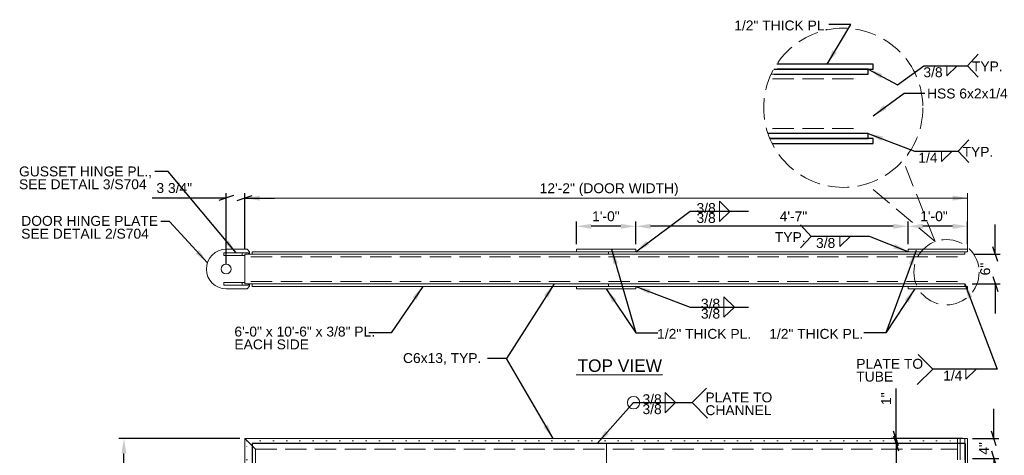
# Model space of a CAD drawing. Header units: inches. Extents: x 537 to 991, y -276 to 16.
# Tile 2 of 4: x 537 to 736, y -72 to 16. Entities that reach past the tile are written whole.
import ezdxf
from ezdxf.enums import TextEntityAlignment as Align

# ---------------------------------------------------------------- set-up
doc = ezdxf.new("R2010")
doc.units = ezdxf.units.IN
doc.header["$LTSCALE"] = 12
doc.header["$MEASUREMENT"] = 0
doc.linetypes.add('DGN Style 1', pattern=[0.215316, 0.000358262, -0.214957])
doc.linetypes.add('DGN Style 3', pattern=[0.501567, 0.358262, -0.143305])
for name, color, linetype, lineweight in [('G-ANNO-DIM', 1, 'Continuous', 0), ('G-ANNO-TEXT', 7, 'Continuous', 0), ('S-WALL-SHEA', 98, 'Continuous', 30)]:
    doc.layers.add(name, color=color, linetype=linetype, lineweight=lineweight)
doc.styles.add("1 1 2 1'-0", font='arial.ttf', dxfattribs={"height": 1})
doc.styles.add("3 4 1'-0", font='arial.ttf', dxfattribs={"height": 2})
doc.dimstyles.new("3 4 1'-0", dxfattribs={"dimtxt": 2, "dimasz": 3, "dimexe": 1, "dimexo": 1, "dimgap": 1, "dimtad": 1, "dimdec": 4, "dimzin": 15, "dimdsep": 46, "dimlunit": 4, "dimtxsty": "3 4 1'-0", "dimblk": '_Oblique_0.3', "dimcen": 0.09, "dimadec": 4, "dimazin": 3, "dimtfac": 1, "dimtdec": 4, "dimtofl": 0, "dimtmove": 0, "dimatfit": 3, "dimfxl": 1, "dimfrac": 2, "dimtzin": 15, "dimarcsym": 0})

# ---------------------------------------------------------------- blocks, each defined once
blk = doc.blocks.new('*D43')
at = {"layer": 'Defpoints', "color": 0, "lineweight": 0, "transparency": 16777216}
for p in [(716.56, -25.57), (716.56, -30.21), (728.56, -30.21)]:
    blk.add_point(p, dxfattribs=at)
at = {"layer": 'G-ANNO-DIM', "color": 0, "lineweight": -2, "transparency": 16777216}
for p, q in [((716.56, -29.21), (716.56, -24.57)), ((725.56, -25.57), (719.56, -25.57)), ((728.56, -29.21), (728.56, -24.57))]:
    blk.add_line(p, q, dxfattribs=at)
at = {"layer": 'G-ANNO-DIM', "color": 0, "lineweight": 0, "transparency": 16777216}
for points in [[(719.56, -25.07), (719.56, -26.07), (716.56, -25.57)], [(725.56, -25.07), (725.56, -26.07), (728.56, -25.57)]]:
    blk.add_solid(points, dxfattribs=at)
at = {"layer": 'G-ANNO-DIM', "color": 0, "transparency": 16777216, "insert": (721.8, -23.55), "char_height": 2, "attachment_point": 5, "style": "3 4 1'-0"}
blk.add_mtext('1\'-0"', dxfattribs=at)
blk = doc.blocks.new('*D47')
at = {"layer": 'Defpoints', "color": 0, "lineweight": 0, "transparency": 16777216}
for p in [(661.56, -25.57), (661.56, -30.21), (716.56, -30.21)]:
    blk.add_point(p, dxfattribs=at)
at = {"layer": 'G-ANNO-DIM', "color": 0, "lineweight": -2, "transparency": 16777216}
for p, q in [((661.56, -29.21), (661.56, -24.57)), ((713.56, -25.57), (664.56, -25.57)), ((716.56, -29.21), (716.56, -24.57))]:
    blk.add_line(p, q, dxfattribs=at)
at = {"layer": 'G-ANNO-DIM', "color": 0, "lineweight": 0, "transparency": 16777216}
for points in [[(664.56, -25.07), (664.56, -26.07), (661.56, -25.57)], [(713.56, -25.07), (713.56, -26.07), (716.56, -25.57)]]:
    blk.add_solid(points, dxfattribs=at)
at = {"layer": 'G-ANNO-DIM', "color": 0, "transparency": 16777216, "insert": (693.41, -23.57), "char_height": 2, "attachment_point": 5, "style": "3 4 1'-0"}
blk.add_mtext('4\'-7"', dxfattribs=at)
blk = doc.blocks.new('*D46')
at = {"layer": 'Defpoints', "color": 0, "lineweight": 0, "transparency": 16777216}
for p in [(649.56, -25.57), (649.56, -30.21), (661.56, -30.21)]:
    blk.add_point(p, dxfattribs=at)
at = {"layer": 'G-ANNO-DIM', "color": 0, "lineweight": -2, "transparency": 16777216}
for p, q in [((649.56, -29.21), (649.56, -24.57)), ((658.56, -25.57), (652.56, -25.57)), ((661.56, -29.21), (661.56, -24.57))]:
    blk.add_line(p, q, dxfattribs=at)
at = {"layer": 'G-ANNO-DIM', "color": 0, "lineweight": 0, "transparency": 16777216}
for points in [[(652.56, -25.07), (652.56, -26.07), (649.56, -25.57)], [(658.56, -25.07), (658.56, -26.07), (661.56, -25.57)]]:
    blk.add_solid(points, dxfattribs=at)
at = {"layer": 'G-ANNO-DIM', "color": 0, "transparency": 16777216, "insert": (655.52, -23.55), "char_height": 2, "attachment_point": 5, "style": "3 4 1'-0"}
blk.add_mtext('1\'-0"', dxfattribs=at)
blk = doc.blocks.new('_Oblique_0.3')
at = {"color": 0, "linetype": 'ByBlock', "lineweight": -2}
for p, q in [((0, 0), (-1, 0)), ((0.5, 0.167), (-0.5, -0.167))]:
    blk.add_line(p, q, dxfattribs=at)
blk = doc.blocks.new('*D49')
at = {"layer": 'Defpoints', "color": 0, "lineweight": 0, "transparency": 16777216}
for p in [(728.97, -31.21), (734.17, -31.21), (728.48, -37.21)]:
    blk.add_point(p, dxfattribs=at)
at = {"layer": 'G-ANNO-DIM', "color": 0, "lineweight": -2, "transparency": 16777216}
for p, q in [((734.17, -28.21), (734.17, -25.21)), ((729.97, -31.21), (735.17, -31.21)), ((729.48, -37.21), (735.17, -37.21)), ((734.17, -40.21), (734.17, -43.21))]:
    blk.add_line(p, q, dxfattribs=at)
at = {"layer": 'G-ANNO-DIM', "color": 0, "lineweight": -2, "transparency": 16777216, "xscale": 3, "yscale": 3, "zscale": 3}
for p, rotation in [((734.17, -31.21), 270), ((734.17, -37.21), 90)]:
    blk.add_blockref('_Oblique_0.3', p, dxfattribs=dict(at, rotation=rotation))
at = {"layer": 'G-ANNO-DIM', "color": 0, "transparency": 16777216, "insert": (732.15, -34.21), "char_height": 2, "attachment_point": 5, "rotation": 90, "style": "3 4 1'-0"}
blk.add_mtext('6"', dxfattribs=at)
blk = doc.blocks.new('*D65')
at = {"layer": 'Defpoints', "color": 0, "lineweight": 0, "transparency": 16777216}
for p in [(728.56, -68.45), (728.56, -72.45), (733.89, -72.45)]:
    blk.add_point(p, dxfattribs=at)
at = {"layer": 'G-ANNO-DIM', "color": 0, "lineweight": -2, "transparency": 16777216}
for p, q in [((733.89, -65.45), (733.89, -62.45)), ((729.56, -68.45), (734.89, -68.45)), ((729.56, -72.45), (734.89, -72.45)), ((733.89, -75.45), (733.89, -78.45))]:
    blk.add_line(p, q, dxfattribs=at)
at = {"layer": 'G-ANNO-DIM', "color": 0, "lineweight": -2, "transparency": 16777216, "xscale": 3, "yscale": 3, "zscale": 3}
for p, rotation in [((733.89, -68.45), 270), ((733.89, -72.45), 90)]:
    blk.add_blockref('_Oblique_0.3', p, dxfattribs=dict(at, rotation=rotation))
at = {"layer": 'G-ANNO-DIM', "color": 0, "transparency": 16777216, "insert": (731.89, -70.45), "char_height": 2, "attachment_point": 5, "rotation": 90, "style": "3 4 1'-0"}
blk.add_mtext('4"', dxfattribs=at)
blk = doc.blocks.new('all_around')
at = {"layer": 'G-ANNO-TEXT'}
blk.add_circle((0, 0), 0.0625, dxfattribs=at)
blk = doc.blocks.new('*D69')
at = {"layer": 'Defpoints', "color": 0, "lineweight": 0, "transparency": 16777216}
for p in [(578.81, -19.88), (582.56, -31.21), (578.81, -34.21)]:
    blk.add_point(p, dxfattribs=at)
at = {"layer": 'G-ANNO-DIM', "color": 0, "lineweight": -2, "transparency": 16777216}
for p, q in [((575.81, -19.88), (563.85, -19.88)), ((578.81, -33.21), (578.81, -18.88)), ((582.56, -30.21), (582.56, -18.88)), ((585.56, -19.88), (588.56, -19.88))]:
    blk.add_line(p, q, dxfattribs=at)
at = {"layer": 'G-ANNO-DIM', "color": 0, "lineweight": -2, "transparency": 16777216, "xscale": 3, "yscale": 3, "zscale": 3}
blk.add_blockref('_Oblique_0.3', (578.81, -19.88), dxfattribs=at)
at = {"layer": 'G-ANNO-DIM', "color": 0, "lineweight": -2, "transparency": 16777216, "xscale": 3, "yscale": 3, "zscale": 3, "rotation": 180}
blk.add_blockref('_Oblique_0.3', (582.56, -19.88), dxfattribs=at)
at = {"layer": 'G-ANNO-DIM', "color": 0, "transparency": 16777216, "insert": (568.33, -17.85), "char_height": 2, "attachment_point": 5, "style": "3 4 1'-0"}
blk.add_mtext('3 3/4"', dxfattribs=at)
blk = doc.blocks.new('*D71')
at = {"layer": 'Defpoints', "color": 0, "lineweight": 0, "transparency": 16777216}
for p in [(558.16, -68.45), (582.56, -68.45), (582.56, -196.45)]:
    blk.add_point(p, dxfattribs=at)
at = {"layer": 'G-ANNO-DIM', "color": 0, "lineweight": -2, "transparency": 16777216}
for p, q in [((581.56, -68.45), (557.16, -68.45)), ((558.16, -193.45), (558.16, -71.45)), ((581.56, -196.45), (557.16, -196.45))]:
    blk.add_line(p, q, dxfattribs=at)
at = {"layer": 'G-ANNO-DIM', "color": 0, "lineweight": 0, "transparency": 16777216}
for points in [[(557.66, -71.45), (558.66, -71.45), (558.16, -68.45)], [(557.66, -193.45), (558.66, -193.45), (558.16, -196.45)]]:
    blk.add_solid(points, dxfattribs=at)
at = {"layer": 'G-ANNO-DIM', "color": 0, "transparency": 16777216, "insert": (555.85, -127.55), "char_height": 2, "attachment_point": 5, "rotation": 90, "style": "3 4 1'-0"}
blk.add_mtext('10\'-8" (DOOR HEIGHT)', dxfattribs=at)
blk = doc.blocks.new('*D95')
at = {"layer": 'Defpoints', "color": 0, "lineweight": 0, "transparency": 16777216}
for p in [(714.13, -68.45), (727.04, -69.43), (728.56, -68.45)]:
    blk.add_point(p, dxfattribs=at)
at = {"layer": 'G-ANNO-DIM', "color": 0, "lineweight": -2, "transparency": 16777216}
for p, q in [((714.13, -65.45), (714.13, -58.34)), ((727.56, -68.45), (713.13, -68.45)), ((726.04, -69.43), (713.13, -69.43)), ((714.13, -72.43), (714.13, -75.43))]:
    blk.add_line(p, q, dxfattribs=at)
at = {"layer": 'G-ANNO-DIM', "color": 0, "lineweight": -2, "transparency": 16777216, "xscale": 3, "yscale": 3, "zscale": 3}
for p, rotation in [((714.13, -68.45), 270), ((714.13, -69.43), 90)]:
    blk.add_blockref('_Oblique_0.3', p, dxfattribs=dict(at, rotation=rotation))
at = {"layer": 'G-ANNO-DIM', "color": 0, "transparency": 16777216, "insert": (712.13, -60.4), "char_height": 2, "attachment_point": 5, "rotation": 90, "style": "3 4 1'-0"}
blk.add_mtext('1"', dxfattribs=at)

msp = doc.modelspace()

# ---------------------------------------------------------------- linework, layer by layer
at = {"layer": 'G-ANNO-DIM'}
for p, q in [((582.55867, -30.20508), (582.55867, -18.88032)), ((582.55867, -19.88032), (728.55819, -19.88032)), ((728.55819, -30.70536), (728.55819, -18.88032))]:
    msp.add_line(p, q, dxfattribs=at)
msp.add_solid([(585.55867, -20.38032), (582.55867, -19.88032), (585.55867, -19.38032)], dxfattribs=at)
at = {"layer": 'G-ANNO-DIM', "extrusion": (0, 0, -1)}
msp.add_solid([(-725.55819, -19.38032), (-728.55819, -19.88032), (-725.55819, -20.38032)], dxfattribs=at)
at = {"layer": 'G-ANNO-TEXT'}
for p, q in [((728.58499, 6.88039), (730.72262, 9.18799)), ((724.37146, 4.81173), (726.47893, 6.88039)), ((724.37146, 6.87666), (724.37146, 4.81173)), ((728.58499, 6.88039), (730.72262, 4.57278)), ((707.53496, 5.18838), (688.92459, 5.18838)), ((726.69482, -10.38776), (728.83245, -8.08015)), ((723.3498, -12.45642), (725.45728, -10.38776)), ((723.3498, -10.39149), (723.3498, -12.45642)), ((726.69482, -10.38776), (728.83245, -12.69537)), ((678.47762, -22.55783), (678.47762, -20.4929)), ((678.47762, -20.4929), (680.5851, -22.56156)), ((678.47762, -24.63021), (680.5851, -22.56156)), ((678.47762, -22.56529), (678.47762, -24.63021)), ((696.99624, -27.60829), (694.85861, -25.30069)), ((696.99624, -27.60829), (694.85861, -29.9159)), ((702.7909, -29.67695), (704.89837, -27.60829)), ((702.7909, -27.61203), (702.7909, -29.67695)), ((578.30867, -30.95508), (583.30867, -30.95508)), ((578.30867, -30.95508), (578.30867, -31.45508)), ((578.30867, -31.45508), (582.55867, -31.45508)), ((583.02834, -30.20508), (578.80867, -30.20508)), ((582.05867, -30.95508), (582.05867, -31.45508)), ((727.55867, -31.20508), (582.55867, -31.20508)), ((582.55867, -37.20508), (582.55867, -31.20508)), ((583.55867, -31.20508), (582.55867, -31.20508)), ((582.55867, -31.45508), (582.55867, -31.20508)), ((583.02834, -30.20508), (583.55867, -30.73541)), ((583.55867, -31.20508), (583.55867, -30.73541)), ((656.05867, -31.20508), (656.05867, -30.70508)), ((578.30867, -36.95508), (582.55867, -36.95508)), ((578.30867, -37.45508), (578.30867, -36.95508)), ((578.30867, -37.45508), (583.30867, -37.45508)), ((582.05867, -37.45508), (582.05867, -36.95508)), ((727.55867, -37.20508), (582.55867, -37.20508)), ((583.02834, -38.20508), (583.55867, -37.67475)), ((583.55867, -37.20508), (583.55867, -37.67475)), ((656.05867, -37.20508), (656.05867, -37.70508)), ((583.02834, -38.20508), (578.80867, -38.20508)), ((679.36347, -41.88447), (679.36347, -39.81955)), ((679.36347, -39.81955), (681.47095, -41.8882)), ((679.36347, -43.95686), (681.47095, -41.8882)), ((679.36347, -41.89193), (679.36347, -43.95686)), ((721.53425, -54.40776), (718.60124, -51.47475)), ((649.51197, -55.54551), (666.98693, -55.54551)), ((721.53425, -54.40776), (718.3921, -57.54991)), ((728.22883, -56.47268), (730.33631, -54.40403)), ((728.22883, -54.40776), (728.22883, -56.47268)), ((667.4856, -61.18635), (667.4856, -59.12142)), ((667.4856, -59.12142), (669.59307, -61.19008)), ((672.91853, -61.19381), (675.85154, -58.2608)), ((667.4856, -63.25873), (669.59307, -61.19008)), ((667.4856, -61.19381), (667.4856, -63.25873)), ((672.91853, -61.19381), (676.06068, -64.33596)), ((582.55867, -68.4527), (728.55867, -68.4527)), ((582.55867, -68.4527), (584.71867, -70.6127)), ((582.55867, -196.4527), (582.55867, -68.4527)), ((582.55867, -68.4527), (584.71867, -70.6127)), ((728.55867, -68.4527), (728.55867, -137.4527))]:
    msp.add_line(p, q, dxfattribs=at)
at = {"layer": 'G-ANNO-TEXT', "linetype": 'DGN Style 3'}
for p, q in [((705.53592, 4.18838), (688.49691, 4.18838)), ((706.03496, 4.18838), (706.03401, 4.18838)), ((706.03592, 4.18838), (706.03496, 4.18838)), ((705.53496, -5.77991), (687.95232, -5.78185)), ((722.029, -28.66507), (715.54743, -12.26013)), ((722.029, -28.66507), (708.19206, -17.00365)), ((726.55914, -31.70508), (583.36636, -31.70508)), ((726.80867, -31.70508), (726.80819, -31.70508)), ((726.80914, -31.70508), (726.80867, -31.70508)), ((726.55867, -36.68923), (583.35932, -36.70508)), ((655.63867, -69.6127), (655.63867, -195.2927)), ((726.55867, -68.4527), (726.55867, -136.4527)), ((727.05867, -68.4527), (727.05867, -136.4527)), ((728.05867, -68.4527), (728.05867, -136.4527)), ((584.71867, -70.6127), (726.55867, -70.6127)), ((584.71867, -194.2927), (584.71867, -70.6127))]:
    msp.add_line(p, q, dxfattribs=at)
at = {"layer": 'G-ANNO-TEXT', "linetype": 'DGN Style 1'}
for p, q in [((582.99767, -68.8917), (726.55867, -68.8917)), ((582.99767, -196.0137), (582.99767, -68.8917))]:
    msp.add_line(p, q, dxfattribs=at)
at = {"layer": 'G-ANNO-TEXT', "flags": 128}
for points in [[(582.55867, -31.20508), (583.30867, -31.20508), (583.30867, -30.95508)], [(582.55867, -31.20508), (582.55867, -37.20508), (583.55867, -37.20508)], [(582.55867, -37.20508), (583.30867, -37.20508), (583.30867, -37.45508)]]:
    msp.add_lwpolyline(points, dxfattribs=at)
at = {"layer": 'G-ANNO-TEXT', "linetype": 'DGN Style 3'}
for centre, radius in [((703.48494, -1.63027), 16.07787), ((724.32646, -34.84938), 6.59727)]:
    msp.add_circle(centre, radius, dxfattribs=at)
at = {"layer": 'G-ANNO-TEXT'}
msp.add_circle((578.80867, -34.20508), 1, dxfattribs=at)
msp.add_arc((578.80867, -34.20508), 4, 90, 270, dxfattribs=at)
for points in [[(728.05867, -31.20508), (584.05867, -31.20508), (584.05867, -30.70508), (728.05867, -30.70508)], [(661.55867, -30.70508), (649.55867, -30.70508), (649.55867, -30.20508), (661.55867, -30.20508)], [(728.55867, -30.70508), (716.55867, -30.70508), (716.55867, -30.20508), (728.55867, -30.20508)], [(728.05867, -37.70508), (584.05867, -37.70508), (584.05867, -37.20508), (728.05867, -37.20508)], [(661.55867, -38.20508), (649.55867, -38.20508), (649.55867, -37.70508), (661.55867, -37.70508)], [(728.55867, -38.20508), (716.55867, -38.20508), (716.55867, -37.70508), (728.55867, -37.70508)]]:
    msp.add_3dface(points, dxfattribs=at)
at = {"layer": 'S-WALL-SHEA'}
for p, q in [((728.07617, -69.4252), (584.07617, -69.4252)), ((584.07617, -69.4252), (584.07617, -195.4802)), ((728.07617, -69.4252), (728.07617, -137.4527))]:
    msp.add_line(p, q, dxfattribs=at)
at = {"layer": 'S-WALL-SHEA', "flags": 128}
for points in [[(689.43622, 6.18838), (709.53496, 6.18838), (709.53496, 7.18838), (690.04139, 7.18838)], [(689.52964, 5.18838), (708.53496, 5.18838), (708.53496, 6.18838), (690.13332, 6.18838)], [(688.7748, -7.81162), (708.53496, -7.81162), (708.53496, -6.81162), (688.26484, -6.81162)], [(689.10002, -8.81162), (709.53496, -8.81162), (709.53496, -7.81162), (688.64281, -7.81162)]]:
    msp.add_lwpolyline(points, dxfattribs=at)

# ---------------------------------------------------------------- block references
at = {"layer": 'G-ANNO-TEXT', "xscale": 20, "yscale": 20, "zscale": 20}
msp.add_blockref('all_around', (661.11892, -61.19381), dxfattribs=at)

# ---------------------------------------------------------------- texts
at = {"layer": 'G-ANNO-DIM', "color": 7, "linetype": 'Continuous', "style": "3 4 1'-0"}
msp.add_text('12\'-2" (DOOR WIDTH)', height=2, dxfattribs=at).set_placement((656.17909, -17.88032), align=Align.MIDDLE_CENTER)
at = {"layer": 'G-ANNO-TEXT', "color": 7, "char_height": 2, "style": "3 4 1'-0"}
for s, insert, attachment_point, line_spacing_factor in [('1/2" THICK PL.', (681.45308, 16.00268), 1, 0.6), ('3/8', (723.54503, 6.55626), 3, 0.6), ('TYP.', (735.67796, 7.73521), 3, 0.6), ('HSS 6x2x1/4', (720.39649, 2.25481), 1, 0.6), ('TYP.', (733.78779, -9.53294), 3, 0.6), ('1/4', (722.52338, -10.71189), 3, 0.6), ('GUSSET HINGE PL.,\\PSEE DETAIL 3/S704', (536.97095, -13.48877), 1, 0.776524), ('3/8', (677.71345, -22.9041), 9, 0.6), ('DOOR HINGE PLATE\\PSEE DETAIL 2/S704', (537.41551, -23.47699), 1, 0.776524), ('3/8', (677.71345, -22.88569), 3, 0.6), ('TYP.', (689.65937, -26.75347), 1, 0.6), ('3/8', (701.85661, -27.93242), 3, 0.6), ('3/8', (678.5993, -42.23074), 9, 0.6), ('3/8', (678.5993, -42.21233), 3, 0.6), ('1/2" THICK PL.', (684.86767, -46.30008), 3, 0.6), ('1/2" THICK PL.', (688.5215, -46.30008), 1, 0.6), ('C6x13, TYP.', (614.53456, -51.19039), 1, 0.6), ('\\H1.25x;TOP VIEW', (649.78094, -52.47056), 1, 0.75), ('PLATE TO\\PTUBE', (706.10298, -52.34936), 1, 0.776524), ('1/4', (723.65424, -54.72816), 1, 0.6), ('3/8', (662.91101, -61.53261), 7, 0.6), ('PLATE TO\\PCHANNEL', (675.62594, -59.13541), 1, 0.776524), ('3/8', (662.91101, -61.51421), 1, 0.6)]:
    msp.add_mtext(s, dxfattribs=dict(at, insert=insert, attachment_point=attachment_point, line_spacing_factor=line_spacing_factor))
at = {"layer": 'G-ANNO-TEXT', "color": 7, "linetype": 'Continuous', "lineweight": 0, "insert": (580.47637, -45.83739), "char_height": 2, "attachment_point": 1, "line_spacing_factor": 0.776524, "style": "1 1 2 1'-0"}
msp.add_mtext('6\'-0" x 10\'-6" x 3/8" PL.\\PEACH SIDE', dxfattribs=at)

# ---------------------------------------------------------------- dimensions: what is measured, and where the dimension line sits
at = {"layer": 'G-ANNO-DIM'}
for base, p1, p2, angle, picture, middle in [((578.80867, -19.88032), (582.55867, -31.20508), (578.80867, -34.20508), 180, '*D69', (568.32981, -19.88032)), ((649.55867, -25.56742), (661.55867, -30.20508), (649.55867, -30.20508), 180, '*D46', (655.519, -25.56742)), ((661.55867, -25.56742), (716.55867, -30.20508), (661.55867, -30.20508), 180, '*D47', (693.40903, -25.56742)), ((716.55867, -25.56742), (728.55867, -30.20508), (716.55867, -30.20508), 180, '*D43', (721.80078, -25.56742)), ((734.17067, -31.20536), (728.47802, -37.20508), (728.97323, -31.20536), 90, '*D49', (734.17067, -34.20522)), ((714.13177, -68.4527), (727.04117, -69.4252), (728.55867, -68.4527), 90, '*D95', (714.13177, -60.39745)), ((733.89106, -72.4527), (728.55867, -68.4527), (728.55867, -72.4527), 270, '*D65', (733.89106, -70.4527))]:
    dim = msp.add_linear_dim(base=base, p1=p1, p2=p2, angle=angle, dimstyle="3 4 1'-0", dxfattribs=at)
    dim.commit()
    dim.dimension.update_dxf_attribs({"geometry": picture, "text_midpoint": middle, "dimtype": 160})
dim = msp.add_linear_dim(base=(558.16378, -68.4527), p1=(582.55867, -196.4527), p2=(582.55867, -68.4527), angle=90, text='<> (DOOR HEIGHT)', dimstyle="3 4 1'-0", dxfattribs=at)
dim.commit()
dim.dimension.update_dxf_attribs({"geometry": '*D71', "text_midpoint": (558.16378, -127.55454), "dimtype": 160})

# ---------------------------------------------------------------- leaders
at = {"layer": 'G-ANNO-TEXT'}
for points in [[(700.19312, 7.18838), (704.99242, 15.23032), (700.52929, 15.23032)], [(708.53496, 6.18838), (714.44046, 3.0045), (719.74061, 6.88039), (728.58499, 6.88039)], [(709.53496, -3.26567), (715.80137, 1.34777), (719.93359, 1.34777)], [(708.53592, -6.81216), (717.85044, -10.38776), (726.69482, -10.38776)], [(580.80867, -30.95508), (567.07269, -14.49082), (564.39681, -14.49082)], [(661.55867, -30.70508), (672.54444, -22.53284), (684.31412, -22.53284)], [(575.01762, -32.92916), (567.34981, -24.58218), (565.59807, -24.58218)], [(716.55867, -30.70508), (708.76592, -27.60829), (696.99624, -27.60829)], [(656.65516, -30.20508), (661.57223, -47.07245), (666.03536, -47.07245)], [(718.19098, -30.46028), (712.06084, -47.07245), (707.59771, -47.07245)], [(618.56758, -37.70508), (612.1192, -47.07245), (607.65607, -47.07245)], [(645.05647, -37.20508), (635.46199, -52.29169), (631.57136, -52.29169)], [(661.55867, -37.70508), (672.55749, -41.8882), (684.32717, -41.8882)], [(728.05867, -37.20508), (734.5798, -54.40776), (721.53425, -54.40776)], [(655.55867, -38.20508), (661.57223, -47.07245), (666.03536, -47.07245)], [(717.92945, -38.20508), (712.06084, -47.07245), (707.59771, -47.07245)], [(644.84475, -68.4527), (635.46199, -52.29169), (631.95797, -52.29169)], [(653.73422, -69.4252), (661.11892, -61.19381), (672.91853, -61.19381)]]:
    msp.add_leader(points, dimstyle="3 4 1'-0", override={"dimgap": 2}, dxfattribs=at)

doc.saveas('drawing.dxf')
